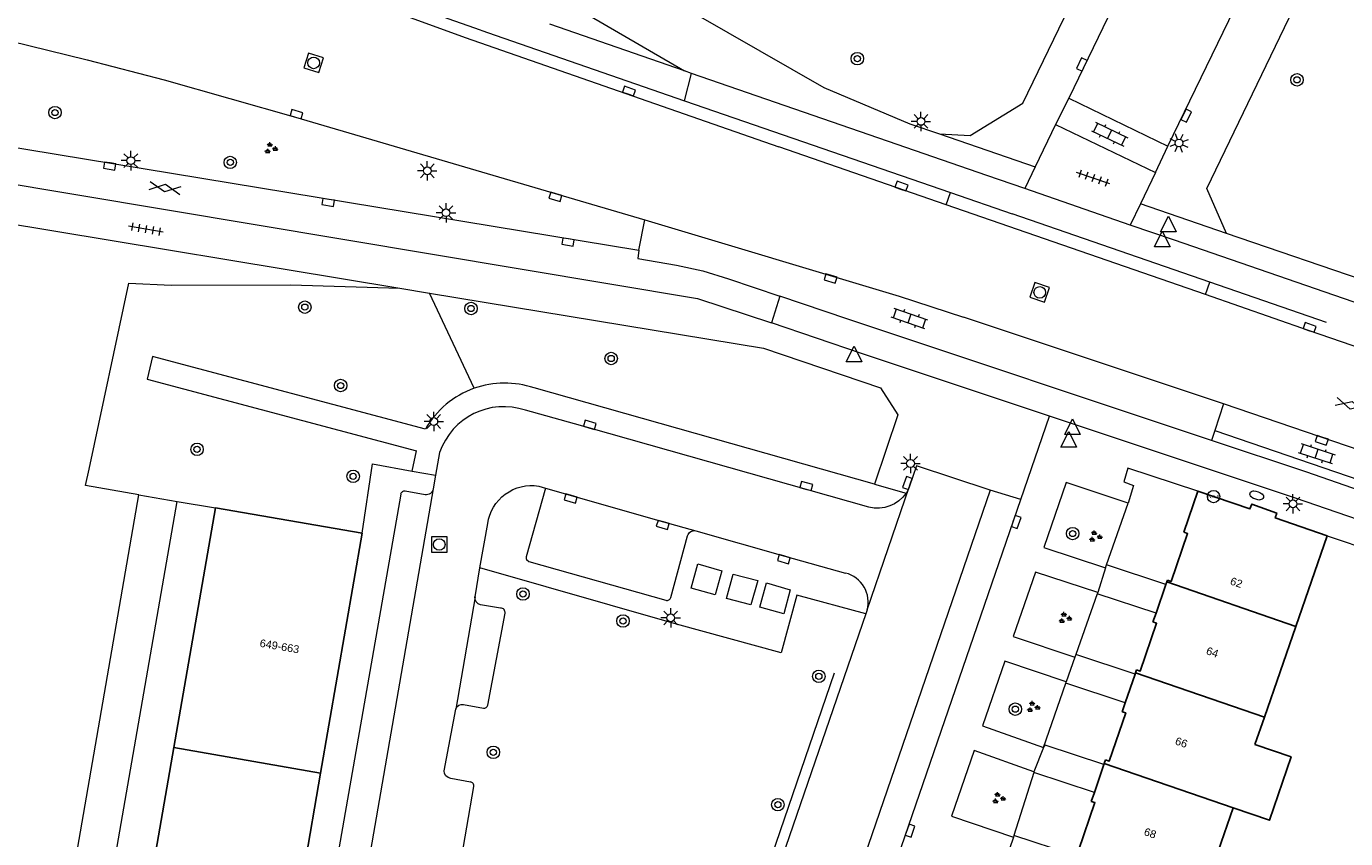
# Model space of a CAD drawing. Extents: x 131101 to 132041, y 397511 to 398853.
# Tile 30 of 80: x 131305 to 131390, y 398150 to 398202. Entities that reach past the tile are written whole.
import ezdxf
from ezdxf.enums import TextEntityAlignment as Align

# ---------------------------------------------------------------- set-up
doc = ezdxf.new("R2010")
doc.units = 0
doc.linetypes.add('DGN Style 2', pattern=[51.514866, 30.90892, -20.605946])
doc.layers.add('_vervallen situatie', color=250, linetype='Continuous', lineweight=9, plot=False)
for name, color, linetype, lineweight in [('gg-afsc-hekwerk', 250, 'Continuous', 9), ('gg-afsc-muur', 250, 'Continuous', 9), ('gg-bbg-gedigitaliseerde bebouwing', 10, 'Continuous', 25), ('gg-bbg-hoofdgebouw', 10, 'Continuous', 25), ('gg-bbg-tussenscheiding', 10, 'Continuous', 25), ('gg-knt-verharding', 250, 'Continuous', 9), ('gg-knt-verharding nz', 250, 'DGN Style 2', 9), ('gg-kwrk-afval apart plaats', 250, 'Continuous', 9), ('gt-grn-groengrens', 250, 'Continuous', 9), ('gt-grn-weggrens', 250, 'Continuous', 9), ('gt-symb-boom', 250, 'Continuous', 9), ('gt-symb-brandkraan', 250, 'Continuous', 9), ('gt-symb-gesloten verharding', 250, 'Continuous', 9), ('gt-symb-groenvak', 250, 'Continuous', 9), ('gt-symb-hoogtemerk', 250, 'Continuous', 9), ('gt-symb-klinker verharding', 250, 'Continuous', 9), ('gt-symb-kolk', 250, 'Continuous', 9), ('gt-symb-lichtmast', 250, 'Continuous', 9), ('gt-symb-rioolschacht', 250, 'Continuous', 9), ('gt-symb-tegel verharding', 250, 'Continuous', 9), ('gt-symb-waterafsluiter', 250, 'Continuous', 9), ('X-AL-huisnummers', 2, 'Continuous', 25)]:
    doc.layers.add(name, color=color, linetype=linetype, lineweight=lineweight)
doc.styles.add('CS Annotative', font='arial.ttf')
doc.styles.add('Style-Calibri', font='calibri.ttf')

# ---------------------------------------------------------------- blocks, each defined once
blk = doc.blocks.new('gt0-KL1')
at = {"layer": 'gt-symb-klinker verharding'}
for p, q in [((-1.15, 0.3), (1.15, 0.3)), ((-1, -0.3), (-1, 0.3)), ((-0.5, 0.3), (-0.5, 0.45)), ((0, -0.3), (0, 0.3)), ((0.5, 0.3), (0.5, 0.45)), ((1, -0.3), (1, 0.3)), ((-1.15, -0.3), (1.15, -0.3)), ((-0.5, -0.45), (-0.5, -0.3)), ((0.5, -0.45), (0.5, -0.3))]:
    blk.add_line(p, q, dxfattribs=at)
blk = doc.blocks.new('gt0-KOLK')
at = {"layer": 'gt-symb-kolk', "flags": 128}
blk.add_lwpolyline([(0, 0), (0.375, 0), (0.375, 0.4), (-0.375, 0.4), (-0.375, 0), (0, 0)], dxfattribs=at)
blk = doc.blocks.new('gt0-GESVH1')
at = {"layer": 'gt-symb-gesloten verharding'}
for p, q in [((-0.992, -0.261), (0.008, 0.239)), ((0.008, -0.261), (-0.992, 0.239)), ((0.008, 0.239), (1.008, -0.261)), ((1.008, 0.239), (0.008, -0.261))]:
    blk.add_line(p, q, dxfattribs=at)
blk = doc.blocks.new('gt0-LMAST')
at = {"layer": 'gt-symb-lichtmast'}
for p, q in [((-0.182, 0.173), (-0.447, 0.438)), ((-0.005, 0.246), (-0.005, 0.621)), ((0.172, 0.173), (0.437, 0.438)), ((-0.255, -0.004), (-0.63, -0.004)), ((-0.182, -0.181), (-0.447, -0.446)), ((-0.005, -0.254), (-0.005, -0.629)), ((0.437, -0.446), (0.172, -0.181)), ((0.245, -0.004), (0.62, -0.004))]:
    blk.add_line(p, q, dxfattribs=at)
blk.add_circle((-0.005, -0.004), 0.25, dxfattribs=at)
blk = doc.blocks.new('gt0-HMERK')
at = {"layer": 'gt-symb-hoogtemerk'}
blk.add_circle((0, 0), 0.4, dxfattribs=at)
at = {"layer": 'gt-symb-hoogtemerk', "style": 'Style-Calibri'}
blk.add_text('N.A.P', height=0.2, dxfattribs=at).set_placement((0, 0), align=Align.MIDDLE_CENTER)
blk = doc.blocks.new('gt0-GRVAK')
at = {"layer": 'gt-symb-groenvak'}
for p, q in [((-0.11, 0.189), (-0.228, 0.24)), ((-0.182, 0.153), (0.088, 0.153)), ((-0.091, 0.211), (-0.156, 0.322)), ((-0.047, 0.214), (-0.047, 0.393)), ((-0.004, 0.211), (0.061, 0.322)), ((0.015, 0.189), (0.133, 0.24)), ((0.262, -0.052), (0.197, 0.059)), ((0.305, -0.049), (0.305, 0.13)), ((0.349, -0.052), (0.414, 0.059)), ((-0.245, -0.228), (-0.363, -0.177)), ((-0.318, -0.264), (-0.047, -0.264)), ((-0.226, -0.206), (-0.291, -0.095)), ((-0.183, -0.203), (-0.183, -0.024)), ((-0.139, -0.206), (-0.074, -0.095)), ((-0.12, -0.228), (-0.002, -0.177)), ((0.243, -0.074), (0.125, -0.023)), ((0.17, -0.11), (0.441, -0.11)), ((0.368, -0.074), (0.486, -0.023))]:
    blk.add_line(p, q, dxfattribs=at)
blk = doc.blocks.new('gt0-BOOM')
at = {"layer": 'gt-symb-boom'}
for radius in [0.4, 0.2]:
    blk.add_circle((0, 0), radius, dxfattribs=at)
blk = doc.blocks.new('gt0-WAFSL')
at = {"layer": 'gt-symb-waterafsluiter'}
for p, q in [((-0.5, -0.333), (0, 0.667)), ((0, 0.667), (0.5, -0.333)), ((0.5, -0.333), (-0.5, -0.333))]:
    blk.add_line(p, q, dxfattribs=at)
blk = doc.blocks.new('gt0-TEG1')
at = {"layer": 'gt-symb-tegel verharding'}
for p, q in [((-1.125, 0), (1.125, 0)), ((-0.9, -0.25), (-0.9, 0.25)), ((-0.45, -0.25), (-0.45, 0.25)), ((0, -0.25), (0, 0.25)), ((0.45, -0.25), (0.45, 0.25)), ((0.9, -0.25), (0.9, 0.25))]:
    blk.add_line(p, q, dxfattribs=at)
blk = doc.blocks.new('gt0-RS')
at = {"layer": 'gt-symb-rioolschacht', "flags": 128}
blk.add_lwpolyline([(-0.5, -0.5), (0.5, -0.5), (0.5, 0.5), (-0.5, 0.5), (-0.5, -0.5)], close=True, dxfattribs=at)
at = {"layer": 'gt-symb-rioolschacht'}
blk.add_circle((0, 0), 0.375, dxfattribs=at)
blk = doc.blocks.new('gt0-BR')
at = {"layer": 'gt-symb-brandkraan', "extrusion": (0, 0, -1)}
for centre, radius, start, end in [((0.244, 0), 0.206, 287.56693, 72.43306), ((-0.599, -2.664), 3, 72.43306, 73.10795), ((0, -0.691), 0.938, 73.10795, 106.89201), ((0.599, -2.664), 3, 106.89201, 107.56691), ((-0.244, 0), 0.206, 107.56691, 252.43305), ((-0.599, 2.664), 3, 286.89203, 287.56693), ((0.599, 2.664), 3, 252.43305, 253.10794)]:
    blk.add_arc(centre, radius, start, end, dxfattribs=at)
at = {"layer": 'gt-symb-brandkraan'}
blk.add_arc((0, 0.691), 0.938, 253.10797, 286.89206, dxfattribs=at)
blk = doc.blocks.new('_vervallen situatie')
at = {"layer": 'gt-symb-brandkraan', "rotation": 341.275131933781}
blk.add_blockref('gt0-BR', (131384.596, 398172.116), dxfattribs=at)

msp = doc.modelspace()

# ---------------------------------------------------------------- linework, layer by layer
at = {"layer": 'gg-afsc-hekwerk'}
msp.add_line((131357.407, 398160.669), (131341.299, 398113.768), dxfattribs=at)
at = {"layer": 'gg-afsc-muur'}
msp.add_line((131389.13, 398169.52), (131395.953, 398167.191), dxfattribs=at)
at = {"layer": 'gg-bbg-gedigitaliseerde bebouwing'}
for p, q in [((131389.13, 398169.52), (131387.111, 398163.685)), ((131387.111, 398163.685), (131385.092, 398157.851)), ((131385.092, 398157.851), (131384.481, 398156.084)), ((131383.074, 398152.018), (131381.056, 398146.185))]:
    msp.add_line(p, q, dxfattribs=at)
at = {"layer": 'gg-bbg-gedigitaliseerde bebouwing', "flags": 128}
msp.add_lwpolyline([(131384.481, 398156.084), (131386.804, 398155.288), (131385.409, 398151.218), (131383.074, 398152.018)], dxfattribs=at)
at = {"layer": 'gg-bbg-hoofdgebouw'}
for p, q in [((131379.903, 398169.742), (131380.81, 398172.38)), ((131317.59, 398171.32), (131314.911, 398155.891)), ((131327.04, 398169.69), (131317.59, 398171.32)), ((131324.363, 398154.252), (131327.04, 398169.69)), ((131378.114, 398164.542), (131378.748, 398166.386)), ((131378.748, 398166.386), (131378.802, 398166.543)), ((131378.802, 398166.543), (131378.842, 398166.659)), ((131377.918, 398163.973), (131378.114, 398164.542)), ((131376.129, 398158.773), (131376.764, 398160.617)), ((131376.764, 398160.617), (131376.794, 398160.706)), ((131376.794, 398160.706), (131376.858, 398160.891)), ((131375.931, 398158.196), (131376.129, 398158.773)), ((131314.911, 398155.891), (131312.23, 398140.454)), ((131374.786, 398154.869), (131374.867, 398155.103)), ((131321.686, 398138.814), (131324.363, 398154.252)), ((131374.145, 398153.004), (131374.763, 398154.801)), ((131374.763, 398154.801), (131374.786, 398154.869)), ((131373.947, 398152.427), (131374.145, 398153.004))]:
    msp.add_line(p, q, dxfattribs=at)
at = {"layer": 'gg-bbg-hoofdgebouw', "flags": 128}
for points in [[(131380.81, 398172.38), (131384.16, 398171.24), (131384.27, 398171.55), (131385.88, 398170.98), (131385.79, 398170.66), (131389.13, 398169.52)], [(131379.903, 398169.742), (131380.139, 398169.661), (131379.078, 398166.578), (131378.842, 398166.659)], [(131377.918, 398163.973), (131378.154, 398163.892), (131377.094, 398160.81), (131376.858, 398160.891)], [(131375.931, 398158.196), (131376.167, 398158.115), (131375.103, 398155.022), (131374.867, 398155.103)], [(131373.947, 398152.427), (131374.182, 398152.346), (131373.122, 398149.264), (131372.886, 398149.345)]]:
    msp.add_lwpolyline(points, dxfattribs=at)
at = {"layer": 'gg-bbg-tussenscheiding'}
for p, q in [((131378.802, 398166.543), (131387.111, 398163.685)), ((131376.794, 398160.706), (131385.092, 398157.851)), ((131324.363, 398154.252), (131314.911, 398155.891)), ((131374.786, 398154.869), (131383.074, 398152.018))]:
    msp.add_line(p, q, dxfattribs=at)
at = {"layer": 'gg-knt-verharding'}
for p, q in [((131378.884, 398194.584), (131387.743, 398212.913)), ((131377.537, 398208.086), (131372.498, 398197.67)), ((131339.69, 398204.152), (131347.777, 398199.418)), ((131347.777, 398199.418), (131339.107, 398202.434)), ((131348.234, 398199.26), (131347.777, 398199.418)), ((131361.466, 398194.68), (131348.234, 398199.26)), ((131372.498, 398197.67), (131371.654, 398195.978)), ((131372.498, 398197.67), (131378.884, 398194.584)), ((131371.654, 398195.978), (131378.084, 398192.877)), ((131297.293, 398195.73), (131344.842, 398187.881)), ((131364.186, 398195.366), (131366.156, 398195.258)), ((131364.614, 398190.804), (131353.844, 398194.532)), ((131367.236, 398192.69), (131361.466, 398194.68)), ((131378.084, 398192.877), (131378.884, 398194.584)), ((131369.664, 398191.852), (131367.236, 398192.69)), ((131291.348, 398191.741), (131329.451, 398185.45)), ((131376.459, 398189.508), (131369.664, 398191.852)), ((131381.3, 398185.029), (131364.614, 398190.804)), ((131344.842, 398187.881), (131345.215, 398189.835)), ((131379.306, 398188.526), (131376.459, 398189.508)), ((131401.095, 398182.626), (131382.656, 398188.971)), ((131329.451, 398185.45), (131331.374, 398185.132)), ((131353.914, 398184.936), (131353.361, 398183.207)), ((131358.274, 398183.448), (131353.914, 398184.936)), ((131359.158, 398181.236), (131353.361, 398183.207)), ((131381.688, 398175.644), (131358.274, 398183.448)), ((131382.457, 398177.998), (131365.715, 398183.582)), ((131371.251, 398177.209), (131359.158, 398181.236)), ((131359.989, 398172.842), (131338.09, 398179.028)), ((131360.391, 398179.034), (131361.503, 398177.3)), ((131382.457, 398177.998), (131381.9, 398176.279)), ((131392.574, 398174.552), (131382.457, 398177.998)), ((131361.503, 398177.3), (131359.989, 398172.842)), ((131381.9, 398176.279), (131391.973, 398172.846)), ((131330.26, 398173.682), (131330.533, 398174.986)), ((131332.018, 398174.875), (131331.762, 398173.406)), ((131331.762, 398173.406), (131331.611, 398172.542)), ((131329.511, 398172.183), (131320.315, 398119.539)), ((131331.089, 398172.15), (131329.799, 398172.378)), ((131369.406, 398171.843), (131367.437, 398172.454)), ((131342.023, 398092.206), (131369.406, 398171.843)), ((131334.605, 398167.453), (131335.112, 398170.297)), ((131346.888, 398165.548), (131347.974, 398169.51)), ((131334.294, 398165.587), (131334.605, 398167.453)), ((131374.86, 398167.462), (131374.367, 398165.876)), ((131378.748, 398166.386), (131374.926, 398167.648)), ((131378.114, 398164.542), (131374.336, 398165.789)), ((131335.94, 398164.858), (131334.65, 398165.081)), ((131335.121, 398158.628), (131336.226, 398164.53)), ((131359.44, 398164.496), (131341.699, 398112.855)), ((131359.525, 398164.744), (131359.44, 398164.496)), ((131376.764, 398160.617), (131372.945, 398161.878)), ((131372.881, 398161.699), (131372.338, 398160.12)), ((131376.129, 398158.773), (131372.308, 398160.033)), ((131333.559, 398158.66), (131334.839, 398158.427)), ((131332.301, 398154.4), (131333.061, 398158.362)), ((131370.882, 398155.886), (131370.256, 398154.323)), ((131374.763, 398154.801), (131370.981, 398156.049)), ((131374.145, 398153.004), (131370.246, 398154.291)), ((131328.075, 398117.861), (131334.212, 398153.378)), ((131334.001, 398153.675), (131332.732, 398153.9)), ((131368.933, 398150.131), (131368.441, 398148.696)), ((131372.762, 398148.985), (131368.967, 398150.237))]:
    msp.add_line(p, q, dxfattribs=at)
at = {"layer": 'gg-knt-verharding', "flags": 128}
for points in [[(131382.656, 398188.971), (131381.374, 398191.868), (131420.514, 398272.972)], [(131299.161, 398228.622), (131305.739, 398224.822), (131310.259, 398221.921), (131340.121, 398207.896), (131356.748, 398198.346)], [(131366.156, 398195.258), (131369.55, 398197.349), (131375.179, 398209.023)], [(131316.314, 398208.461), (131321.034, 398206.459), (131325.778, 398204.516), (131329.709, 398203.004), (131333.668, 398201.565), (131353.844, 398194.532)], [(131299.092, 398202.565), (131304.373, 398201.363), (131309.345, 398200.127), (131314.303, 398198.839), (131322.754, 398196.452), (131345.215, 398189.835)], [(131356.748, 398198.346), (131362.266, 398196.01), (131364.186, 398195.366)], [(131291.532, 398194.33), (131348.611, 398184.78), (131353.361, 398183.207)], [(131345.215, 398189.835), (131361.589, 398184.942), (131365.715, 398183.582)], [(131438.456, 398168.455), (131438.027, 398168.603), (131433.187, 398169.94), (131379.306, 398188.526)], [(131344.842, 398187.881), (131344.767, 398187.357), (131347.253, 398186.928), (131348.951, 398186.556), (131350.611, 398186.042), (131353.914, 398184.936)], [(131331.374, 398185.132), (131352.864, 398181.585), (131360.391, 398179.034)], [(131413.606, 398173.912), (131387.934, 398182.733), (131381.3, 398185.029)], [(131331.106, 398176.381), (131313.546, 398181.058), (131313.2, 398179.585), (131330.533, 398174.986)], [(131359.639, 398171.356), (131341.628, 398176.463), (131337.54, 398177.59)], [(131401.174, 398167.093), (131387.097, 398171.933), (131371.251, 398177.209)], [(131391.766, 398172.243), (131387.753, 398173.623), (131381.688, 398175.644)], [(131327.04, 398169.69), (131327.689, 398174.154), (131330.26, 398173.682)], [(131367.437, 398172.454), (131362.707, 398174.015), (131362.238, 398172.635)], [(131380.81, 398172.38), (131376.308, 398173.861), (131376.048, 398172.994), (131376.671, 398172.74), (131376.33, 398171.619)], [(131376.33, 398171.619), (131372.338, 398172.939), (131370.889, 398168.766), (131374.86, 398167.462)], [(131338.82, 398172.588), (131337.587, 398168.161), (131337.58, 398168.049), (131337.605, 398167.981), (131337.749, 398167.862), (131346.573, 398165.366)], [(131348.508, 398169.834), (131354.22, 398168.201), (131358.135, 398167.114)], [(131359.44, 398164.496), (131355.006, 398165.702), (131354.001, 398161.993), (131347.264, 398163.826), (131334.605, 398167.453)], [(131374.367, 398165.876), (131370.359, 398167.179), (131368.929, 398163.036), (131372.881, 398161.699)], [(131372.338, 398160.12), (131368.393, 398161.45), (131366.941, 398157.299), (131370.882, 398155.886)], [(131370.256, 398154.323), (131366.404, 398155.7), (131364.946, 398151.471), (131368.933, 398150.131)]]:
    msp.add_lwpolyline(points, dxfattribs=at)
at = {"layer": 'gg-knt-verharding'}
for centre, radius, start, end in [((131336.201, 398173.475), 5.866, 109.56443, 150.30183), ((131336.201, 398173.468), 5.872, 71.23446, 109.53879), ((131336.144, 398173.456), 4.364, 71.34739, 161.01651), ((131329.749, 398172.141), 0.242, 78.19701, 170.00553), ((131357.664, 398165.245), 1.927, 344.92713, 75.85593), ((131346.65, 398165.597), 0.243, 251.62391, 348.41283), ((131335.958, 398164.585), 0.273, 348.32703, 93.84665), ((131334.876, 398158.673), 0.249, 261.4323, 349.52765), ((131333.972, 398153.431), 0.246, 347.49398, 83.28886)]:
    msp.add_arc(centre, radius, start, end, dxfattribs=at)
at = {"layer": 'gg-knt-verharding', "extrusion": (0, 0, -1)}
for centre, radius, start, end in [((-131337.929, 398169.904), 2.844, 7.94079, 99.41089), ((-131331.132, 398172.637), 0.489, 191.18476, 275.00523), ((-131360.188, 398173.52), 2.233, 214.24141, 284.23284), ((-131360.188, 398173.521), 2.234, 203.36629, 214.24344), ((-131348.4, 398169.409), 0.438, 13.28732, 104.21882), ((-131334.743, 398165.525), 0.454, 281.88081, 7.86202), ((-131333.467, 398158.249), 0.421, 15.54567, 102.66227), ((-131332.803, 398154.397), 0.502, 278.17788, 0.29944)]:
    msp.add_arc(centre, radius, start, end, dxfattribs=at)
at = {"layer": 'gg-knt-verharding nz'}
for p, q in [((131335.103, 398201.892), (131347.783, 398197.508)), ((131347.783, 398197.508), (131364.888, 398191.594)), ((131364.888, 398191.594), (131368.86, 398190.221)), ((131381.578, 398185.835), (131368.86, 398190.221)), ((131331.611, 398172.542), (131322.224, 398118.477)), ((131338.394, 398172.71), (131338.82, 398172.588)), ((131367.437, 398172.454), (131340.114, 398092.835)), ((131334.294, 398165.587), (131333.061, 398158.362)), ((131325.984, 398117.487), (131332.301, 398154.4))]:
    msp.add_line(p, q, dxfattribs=at)
at = {"layer": 'gg-knt-verharding nz', "flags": 128}
for points in [[(131437.877, 398166.751), (131437.494, 398166.883), (131432.653, 398168.22), (131381.578, 398185.835)], [(131338.82, 398172.588), (131346.43, 398170.406), (131348.508, 398169.834)]]:
    msp.add_lwpolyline(points, dxfattribs=at)
at = {"layer": 'gg-knt-verharding nz'}
msp.add_arc((131408.219, 398410.913), 221.44, 246.98287, 250.71992, dxfattribs=at)
at = {"layer": 'gg-kwrk-afval apart plaats', "flags": 128}
for points in [[(131348.208, 398166.152), (131348.642, 398167.702), (131350.186, 398167.264), (131349.752, 398165.713), (131348.208, 398166.152)], [(131350.912, 398167.046), (131352.482, 398166.63), (131352.041, 398165.075), (131350.472, 398165.491), (131350.912, 398167.046)], [(131352.62, 398164.933), (131353.04, 398166.479), (131354.581, 398166.029), (131354.161, 398164.484), (131352.62, 398164.933)]]:
    msp.add_lwpolyline(points, dxfattribs=at)
at = {"layer": 'gt-grn-groengrens'}
for p, q in [((131334.237, 398179.002), (131331.374, 398185.132)), ((131312.658, 398172.143), (131315.124, 398171.731)), ((131315.124, 398171.731), (131317.59, 398171.32)), ((131374.926, 398167.648), (131376.33, 398171.619)), ((131374.86, 398167.462), (131374.926, 398167.648)), ((131374.336, 398165.789), (131372.945, 398161.878)), ((131374.367, 398165.876), (131374.336, 398165.789)), ((131372.945, 398161.878), (131372.881, 398161.699)), ((131372.308, 398160.033), (131372.338, 398160.12)), ((131370.882, 398155.886), (131372.308, 398160.033)), ((131370.882, 398155.886), (131370.981, 398156.049)), ((131370.246, 398154.291), (131368.967, 398150.237)), ((131370.256, 398154.323), (131370.246, 398154.291)), ((131368.967, 398150.237), (131368.933, 398150.131))]:
    msp.add_line(p, q, dxfattribs=at)
at = {"layer": 'gt-grn-groengrens', "flags": 128}
for points in [[(131312.658, 398172.143), (131309.229, 398172.74), (131309.473, 398173.81), (131312.025, 398185.761), (131314.754, 398185.642), (131322.426, 398185.656), (131329.451, 398185.45)], [(131280.291, 398086.401), (131282.565, 398104.244), (131283.265, 398106.077), (131285.408, 398108.409), (131289.081, 398111.45), (131297.891, 398116.569), (131303.502, 398119.374), (131312.658, 398172.143)], [(131289.176, 398108.175), (131292.132, 398110.121), (131299.416, 398114.157), (131305.716, 398117.602), (131315.124, 398171.731)]]:
    msp.add_lwpolyline(points, dxfattribs=at)
at = {"layer": 'gt-grn-weggrens'}
for p, q in [((131347.783, 398197.508), (131348.234, 398199.26)), ((131371.654, 398195.978), (131370.338, 398193.249)), ((131364.186, 398195.366), (131370.338, 398193.249)), ((131370.338, 398193.249), (131369.664, 398191.852)), ((131378.084, 398192.877), (131377.119, 398190.876)), ((131364.614, 398190.804), (131364.888, 398191.594)), ((131377.119, 398190.876), (131376.459, 398189.508)), ((131382.656, 398188.971), (131377.119, 398190.876)), ((131381.3, 398185.029), (131381.578, 398185.835)), ((131369.406, 398171.843), (131371.251, 398177.209)), ((131381.9, 398176.279), (131381.688, 398175.644)), ((131330.26, 398173.682), (131331.762, 398173.406)), ((131359.989, 398172.842), (131362.034, 398172.264)), ((131359.525, 398164.744), (131362.238, 398172.635))]:
    msp.add_line(p, q, dxfattribs=at)

# ---------------------------------------------------------------- block references
at = {"layer": '_vervallen situatie'}
msp.add_blockref('_vervallen situatie', (0, 0), dxfattribs=at)
at = {"layer": 'gt-symb-boom'}
for p in [(131358.897, 398200.214), (131387.185, 398198.849), (131307.269, 398196.744), (131318.545, 398193.537), (131323.345, 398184.226), (131334.038, 398184.139), (131343.057, 398180.921), (131325.649, 398179.181), (131372.747, 398169.659), (131337.381, 398165.769), (131343.818, 398164.037), (131356.417, 398160.471), (131369.057, 398158.36), (131335.472, 398155.585), (131353.782, 398152.216)]:
    msp.add_blockref('gt0-BOOM', p, dxfattribs=at)
for p, rotation in [((131316.411, 398175.075), 170.2078537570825), ((131326.452, 398173.343), 170.2078537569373)]:
    msp.add_blockref('gt0-BOOM', p, dxfattribs=dict(at, rotation=rotation))
at = {"layer": 'gt-symb-gesloten verharding'}
for p, rotation in [((131314.34, 398191.898), 350.5565250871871), ((131390.675, 398177.893), 165.1018127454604)]:
    msp.add_blockref('gt0-GESVH1', p, dxfattribs=dict(at, rotation=rotation))
at = {"layer": 'gt-symb-groenvak'}
msp.add_blockref('gt0-GRVAK', (131321.142, 398194.441), dxfattribs=at)
at = {"layer": 'gt-symb-groenvak', "rotation": 0.5729386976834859}
for p in [(131374.192, 398169.464), (131372.242, 398164.222), (131370.194, 398158.495), (131367.973, 398152.629)]:
    msp.add_blockref('gt0-GRVAK', p, dxfattribs=at)
at = {"layer": 'gt-symb-hoogtemerk'}
msp.add_blockref('gt0-HMERK', (131381.818, 398172.037), dxfattribs=at)
at = {"layer": 'gt-symb-klinker verharding'}
for p, rotation in [((131375.131, 398195.345), 334.2039735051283), ((131362.247, 398183.486), 161.0939390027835), ((131388.45, 398174.801), 341.9454475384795)]:
    msp.add_blockref('gt0-KL1', p, dxfattribs=dict(at, rotation=rotation))
at = {"layer": 'gt-symb-kolk'}
for p, rotation in [((131373.514, 398199.75), 64.20397350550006), ((131344.129, 398197.939), 340.8586262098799), ((131322.754, 398196.452), 343.9758903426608), ((131379.879, 398196.628), 244.0242853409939), ((131310.821, 398193.501), 170.6224208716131), ((131339.523, 398191.52), 163.5037757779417), ((131361.671, 398191.824), 340.9127554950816), ((131324.88, 398191.161), 170.5565250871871), ((131340.308, 398188.611), 170.6224208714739), ((131357.233, 398186.255), 163.4325330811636), ((131387.934, 398182.733), 340.9127554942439), ((131341.628, 398176.463), 344.2020276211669), ((131388.847, 398175.843), 161.0397489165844), ((131355.553, 398172.524), 344.0590379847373), ((131362.304, 398172.847), 70.93730319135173), ((131340.5, 398172.108), 164.0512788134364), ((131346.43, 398170.406), 163.9825493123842), ((131368.928, 398170.471), 251.0393697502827), ((131354.22, 398168.201), 164.0512788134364), ((131362.102, 398150.601), 251.0291151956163)]:
    msp.add_blockref('gt0-KOLK', p, dxfattribs=dict(at, rotation=rotation))
at = {"layer": 'gt-symb-lichtmast'}
for p in [(131362.991, 398196.177), (131312.152, 398193.654), (131331.228, 398193), (131332.433, 398190.302), (131331.646, 398176.872), (131362.32, 398174.173), (131386.929, 398171.572), (131346.889, 398164.238)]:
    msp.add_blockref('gt0-LMAST', p, dxfattribs=at)
at = {"layer": 'gt-symb-lichtmast', "rotation": 64.92082100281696}
msp.add_blockref('gt0-LMAST', (131379.588, 398194.79), dxfattribs=at)
at = {"layer": 'gt-symb-rioolschacht'}
for p, rotation in [((131323.912, 398199.941), 342.2356766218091), ((131370.631, 398185.175), 251.1481642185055)]:
    msp.add_blockref('gt0-RS', p, dxfattribs=dict(at, rotation=rotation))
msp.add_blockref('gt0-RS', (131331.993, 398168.955), dxfattribs=at)
at = {"layer": 'gt-symb-tegel verharding'}
for p, rotation in [((131374.07, 398192.518), 160.9669201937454), ((131313.111, 398189.242), 170.0949207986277)]:
    msp.add_blockref('gt0-TEG1', p, dxfattribs=dict(at, rotation=rotation))
at = {"layer": 'gt-symb-waterafsluiter'}
for p in [(131378.912, 398189.41), (131378.515, 398188.448), (131358.685, 398181.048), (131372.496, 398175.549), (131372.736, 398176.37)]:
    msp.add_blockref('gt0-WAFSL', p, dxfattribs=at)

# ---------------------------------------------------------------- texts
at = {"layer": 'X-AL-huisnummers', "style": 'CS Annotative'}
for s, rotation, p in [('62', 341, (131383.204, 398166.273)), ('649-663', 350.2, (131321.674, 398162.162)), ('64', 341, (131381.66, 398161.786)), ('66', 341, (131379.664, 398155.983)), ('68', 341, (131377.656, 398150.147))]:
    msp.add_text(s, height=0.5, rotation=rotation, dxfattribs=at).set_placement(p, align=Align.CENTER)

doc.saveas('drawing.dxf')
